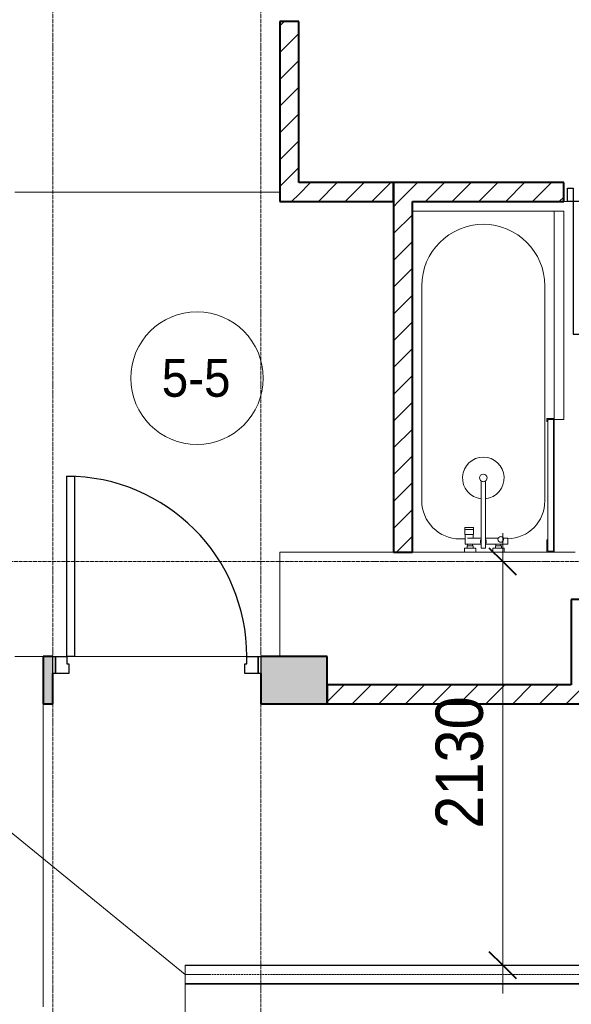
# Model space of a CAD drawing. Header units: millimetres. Extents: x 5617 to 113279, y 7718 to 199432.
# Tile 25 of 79: x 33552 to 36466, y 23963 to 29160. Entities that reach past the tile are written whole.
import ezdxf

# ---------------------------------------------------------------- set-up
doc = ezdxf.new("R2010")
doc.units = ezdxf.units.MM
for name, pattern in [('ADSK_Линия сетки', [25, 20, -2.5, 0, -2.5]), ('Линия сетки', [25, 20, -2.5, 0, -2.5]), ('Осевая', [14, 10, -2, 0, -2])]:
    doc.linetypes.add(name, pattern=pattern)
for name, color, linetype, lineweight in [('Двери', 7, 'Continuous', 18), ('Кабельные лотки', 7, 'Continuous', 18), ('Каркас_Импост', 7, 'Continuous', 30), ('Марки кабельных лотков', 7, 'Continuous', 20), ('Марки помещений', 7, 'Continuous', 20), ('Мебель', 7, 'Continuous', 18), ('Монтажный зазор', 7, 'Continuous', 30), ('Осевая линия', 7, 'Осевая', 18), ('Оси', 7, 'Continuous', 9), ('Панель', 7, 'Continuous', 30), ('Перекрытия', 7, 'Continuous', 18), ('Размеры', 7, 'Continuous', 9), ('Размеры-100', 7, 'Continuous', 9), ('Сантехнические приборы', 7, 'Continuous', 18), ('Стены', 7, 'Continuous', 18), ('Стены разрез', 7, 'Continuous', 40)]:
    doc.layers.add(name, color=color, linetype=linetype, lineweight=lineweight)
doc.styles.add('Arial', font='arial.ttf', dxfattribs={"width": 0.9, "height": 250})
doc.styles.add('Arial_3', font='arial.ttf', dxfattribs={"width": 0.9, "height": 200})
doc.dimstyles.new('Основной_2_5_мм', dxfattribs={"dimscale": 304.8, "dimtxt": 255.06485, "dimasz": 0.463911, "dimexe": 0.492126, "dimexo": 0.492126, "dimgap": 0.098425, "dimtad": 1, "dimdec": 0, "dimdsep": 46, "dimtxsty": 'Arial', "dimblk1": 'OBLIQUE', "dimblk2": 'OBLIQUE', "dimsah": 1, "dimcen": 0.09, "dimdle": 0.492126, "dimazin": 2, "dimtfac": 1, "dimtdec": 4, "dimtix": 1, "dimtmove": 0, "dimatfit": 3, "dimfxl": 1, "dimtvp": 1, "dimtolj": 1, "dimtzin": 0, "dimlwd": 20, "dimlwe": 20, "dimarcsym": 2})
pattern_1 = [(45, (0, 0), (-70.71068, 70.71068), [])]

# ---------------------------------------------------------------- blocks, each defined once
blk = doc.blocks.new('101_Дверь_Однопольная - _НЧ_Мет_900х2100_Квартира_Пр-3834881-МКСС_К4_L15_51_600_')
at = {"layer": 'Каркас_Импост', "color": 253, "true_color": 0xaaaaaa}
for p, q in [((-535, 125), (-475, 125)), ((-535, 35), (-535, 125)), ((-475, 125), (-475, 85)), ((475, 125), (535, 125)), ((475, 85), (475, 125)), ((535, 125), (535, 35)), ((-475, 85), (-465, 85)), ((-465, 85), (-465, 35)), ((465, 85), (475, 85)), ((465, 35), (465, 85)), ((-465, 35), (-535, 35)), ((535, 35), (465, 35))]:
    blk.add_line(p, q, dxfattribs=at)
at = {"layer": 'Монтажный зазор', "color": 253, "true_color": 0xaaaaaa}
for p, q in [((-550, 125), (-535, 125)), ((-550, 35), (-550, 125)), ((-535, 125), (-535, 35)), ((535, 35), (535, 125)), ((535, 125), (550, 125)), ((550, 125), (550, 35)), ((-535, 35), (-550, 35)), ((550, 35), (535, 35))]:
    blk.add_line(p, q, dxfattribs=at)
at = {"layer": 'Панель', "color": 253, "true_color": 0xaaaaaa}
for p, q in [((-475, 1075), (-435, 1075)), ((-475, 125), (-475, 1075)), ((-435, 1075), (-435, 125)), ((-435, 125), (-475, 125))]:
    blk.add_line(p, q, dxfattribs=at)
blk.add_arc((-475, 125), 950, 0, 90, dxfattribs=at)
blk = doc.blocks.new('A_DOR_Door - Вн_3_Одинарная_800x2100-3001493-МКСС_К4_L15_51_600_')
at = {"layer": 'Двери', "color": 253, "lineweight": 30, "true_color": 0xaaaaaa}
for p, q in [((-380, 20), (-350, 20)), ((-380, -50), (-380, 20)), ((-350, 20), (-350, -50)), ((350, -50), (350, 20)), ((350, 20), (380, 20)), ((380, 20), (380, -50)), ((-350, -50), (-380, -50)), ((-350, -50), (-350, -750)), ((-310, -50), (-350, -50)), ((-350, -50), (-350, -750)), ((-310, -750), (-310, -50)), ((380, -50), (350, -50)), ((-350, -750), (-310, -750))]:
    blk.add_line(p, q, dxfattribs=at)
at = {"layer": 'Двери', "color": 254, "lineweight": 9, "true_color": 0xd4d4d4}
blk.add_arc((-350, -50), 700, 270, 0, dxfattribs=at)
blk = doc.blocks.new('MR_Ванна - Санузел с ванной_1800x750-V25-МКСС_К4_L15_51_600_')
at = {"layer": 'Сантехнические приборы', "color": 253, "true_color": 0xaaaaaa}
for p, q in [((-900, 0), (-900, 750)), ((210, 750.1), (195, 750.1)), ((195, 750.1), (195, 710)), ((200, 715), (200, 745.1)), ((200, 745.1), (210, 745.1)), ((200, 745.1), (200, 715)), ((895, 745.1), (200, 745.1)), ((210, 745.1), (210, 750.1)), ((210, 750), (885, 750)), ((900, 750), (885, 750)), ((885, 750), (885, 745.1)), ((885, 745.1), (895, 745.1)), ((895, 745.1), (895, 715)), ((895, 715), (895, 745.1)), ((900, 710), (900, 750)), ((630, 700), (-505, 700)), ((195, 710), (210, 710)), ((210, 715), (200, 715)), ((200, 715), (895, 715)), ((210, 710), (210, 715)), ((895, 715), (835, 715)), ((835, 715), (835, 710)), ((835, 710), (900, 710)), ((900, 710), (900, 484.8)), ((826.3, 504.1), (858, 504.1)), ((826.3, 480.7), (826.3, 504.1)), ((858, 504.1), (858, 386.3)), ((858, 468.3), (866, 468.3)), ((858, 441.4), (858, 468.3)), ((866, 471), (880, 471)), ((866, 439), (866, 471)), ((866, 468.3), (866, 441.4)), ((880, 484.8), (900, 484.8)), ((880, 425), (880, 484.8)), ((880, 471), (880, 439)), ((900, 484.8), (900, 425)), ((826.3, 386.3), (826.3, 453.7)), ((866, 441.4), (858, 441.4)), ((880, 439), (866, 439)), ((900, 425), (880, 425)), ((900, 425), (900, 335)), ((524.9, 386.3), (880, 386.3)), ((880, 386.3), (880, 363.7)), ((880, 363.7), (524.9, 363.7)), ((770.9, 276.9), (770.9, 323.9)), ((770.9, 323.9), (780, 323.9)), ((780, 276.9), (780, 323.9)), ((780, 323.9), (807.5, 323.9)), ((780, 323.9), (780, 276.9)), ((807.5, 323.9), (807.5, 276.9)), ((807.5, 278.8), (807.5, 321.6)), ((807.5, 321.6), (826.3, 321.6)), ((826.3, 291.7), (826.3, 363.7)), ((858, 363.7), (858, 291.7)), ((858, 291.7), (858, 318.6)), ((858, 318.6), (866, 318.6)), ((866, 289), (866, 321)), ((866, 321), (880, 321)), ((866, 318.6), (866, 291.7)), ((880, 275.2), (880, 335)), ((880, 335), (900, 335)), ((880, 321), (880, 289)), ((900, 335), (900, 275.2)), ((780, 276.9), (770.9, 276.9)), ((807.5, 276.9), (780, 276.9)), ((858, 278.8), (807.5, 278.8)), ((830, 250), (830, 278.8)), ((858, 291.7), (858, 278.8)), ((866, 291.7), (858, 291.7)), ((880, 289), (866, 289)), ((900, 275.2), (880, 275.2)), ((900, 275.2), (900, 0)), ((-505, 50), (630, 50))]:
    blk.add_line(p, q, dxfattribs=at)
for centre, radius, start, end in [((-505, 375), 325, 90, 270), ((630, 500), 200, 1.1857, 90), ((508.5, 375), 110, 5.916, 354.084), ((832.8, 467.2), 15, 90, 270), ((832.8, 467.2), 15, 244.0483, 115.9517), ((832.8, 467.2), 15, 270, 90), ((508.5, 375), 20, 90, 270), ((508.5, 375), 20, 270, 90), ((508.5, 375), 20, 325.4667, 34.5333), ((843.9, 375), 15.5, 47.0093, 132.9907), ((843.9, 375), 15.5, 227.0093, 312.9907), ((630, 250), 200, 270, 360)]:
    blk.add_arc(centre, radius, start, end, dxfattribs=at)
blk = doc.blocks.new('MR_Зона обслуживания - MR_Зона обслуживания-V26-МКСС_К4_L15_51_600_')
at = {"layer": 'Мебель', "lineweight": 9}
for p, q in [((550, 50), (-550, 50)), ((-550, 50), (-550, 0)), ((-550, 0), (545.1, 0)), ((550, 0.1), (550, 50))]:
    blk.add_line(p, q, dxfattribs=at)
blk = doc.blocks.new('135_SLK_K4_AR_rvt-1-МКСС_К4_L15_51_600_')
at = {"layer": 'Стены разрез', "lineweight": 9, "true_color": 0xaaaaaa}
h = blk.add_hatch(dxfattribs=at)
h.set_pattern_fill('FP_3', color=253, style=0, pattern_type=2)
h.set_pattern_definition(pattern_1)
h.paths.add_polyline_path([(104450, 28200), (104550, 28200), (104550, 29150), (104450, 29150), (104450, 28935.2)])
h.paths.add_polyline_path([(104550, 30050), (104550, 32500), (104450, 32500), (104450, 30050)])
h = blk.add_hatch(dxfattribs=at)
h.set_pattern_fill('FP_3', color=253, style=0, pattern_type=2)
h.set_pattern_definition(pattern_1)
h.paths.add_polyline_path([(105050, 28200), (105050, 28300), (104550, 28300), (104550, 28200), (104711, 28200)])
h = blk.add_hatch(dxfattribs=at)
h.set_pattern_fill('FP_3', color=253, style=0, pattern_type=2)
h.set_pattern_definition(pattern_1)
h.paths.add_polyline_path([(107835.9, 28200), (107950, 28200), (107950, 28300), (106750, 28300), (106750, 28200), (107523.4, 28200)])
h.paths.add_polyline_path([(105950, 28200), (105950, 28300), (105050, 28300), (105050, 28200), (105336, 28200)])
h = blk.add_hatch(dxfattribs=at)
h.set_pattern_fill('FP_3', color=253, style=0, pattern_type=2)
h.set_pattern_definition(pattern_1)
h.paths.add_polyline_path([(105150, 26350), (105150, 28200), (105050, 28200), (105050, 26350)])
at = {"layer": 'Стены разрез', "lineweight": 18, "true_color": 0xcbcbcb}
h = blk.add_hatch(color=9, dxfattribs=at)
h.paths.add_polyline_path([(104700, 25550), (104700, 25800), (104350, 25800), (104350, 25550)])
h.paths.add_polyline_path([(103250, 25550), (103250, 25800), (103200, 25800), (103200, 25550)])
at = {"layer": 'Стены разрез', "lineweight": 9, "true_color": 0xaaaaaa}
h = blk.add_hatch(dxfattribs=at)
h.set_pattern_fill('FP_3', color=253, style=0, pattern_type=2)
h.set_pattern_definition(pattern_1)
h.paths.add_polyline_path([(108460.9, 25550), (108700, 25550), (108700, 25650), (104700, 25650), (104700, 25550), (107211, 25550)])
at = {"layer": 'Перекрытия', "color": 253, "true_color": 0xaaaaaa}
for p, q in [((105970, 28200), (105950, 28200)), ((105950, 28200), (105970, 28200)), ((104450, 25800), (104450, 26350)), ((104450, 26350), (105050, 26350)), ((105150, 26350), (105425.2, 26350)), ((105485, 26350), (105575, 26350)), ((105634.8, 26350), (105860, 26350)), ((105900, 26350), (106010, 26350)), ((103050, 25800), (103200, 25800)), ((103365, 25800), (104275, 25800)), ((104275, 25800), (103365, 25800)), ((104349.3, 25550), (104349.3, 25710)), ((103200, 25550), (103200, 23950))]:
    blk.add_line(p, q, dxfattribs=at)
at = {"layer": 'Стены', "color": 253, "true_color": 0xaaaaaa}
for p, q in [((103050, 28250.4), (104450, 28250.4)), ((104450, 28249.6), (103050, 28249.6))]:
    blk.add_line(p, q, dxfattribs=at)
at = {"layer": 'Стены разрез', "color": 253, "true_color": 0xaaaaaa}
for p, q in [((104550, 29150), (104450, 29150)), ((104450, 29150), (104450, 28200)), ((104550, 28300), (104550, 29150)), ((105050, 28300), (104550, 28300)), ((105050, 28200), (105050, 28300)), ((105950, 28300), (105050, 28300)), ((105050, 28300), (105050, 28200)), ((105950, 28200), (105950, 28300)), ((104450, 28200), (104550, 28200)), ((104550, 28200), (105050, 28200)), ((105050, 28200), (105050, 26350)), ((105150, 26350), (105150, 28200)), ((105150, 28200), (105950, 28200)), ((105050, 26350), (105150, 26350)), ((106090, 26100), (105990, 26100)), ((105990, 26100), (105990, 25650)), ((103250, 25800), (103200, 25800)), ((103200, 25800), (103200, 25550)), ((104700, 25800), (104350, 25800)), ((104700, 25550), (104700, 25800)), ((103250, 25550), (103250, 25710)), ((104350, 25710), (104350, 25550)), ((105990, 25650), (104700, 25650)), ((104700, 25650), (104700, 25550)), ((103200, 25550), (103250, 25550)), ((104350, 25550), (104700, 25550)), ((104700, 25550), (108700, 25550))]:
    blk.add_line(p, q, dxfattribs=at)
at = {"layer": 'Двери', "color": 253, "lineweight": 18, "true_color": 0xaaaaaa}
for name, p in [('A_DOR_Door - Вн_3_Одинарная_800x2100-3001493-МКСС_К4_L15_51_600_', (106350, 28250)), ('101_Дверь_Однопольная - _НЧ_Мет_900х2100_Квартира_Пр-3834881-МКСС_К4_L15_51_600_', (103800, 25675))]:
    blk.add_blockref(name, p, dxfattribs=at)
at = {"layer": 'Мебель', "color": 253, "lineweight": 18, "true_color": 0xaaaaaa, "rotation": 270.0000000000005}
blk.add_blockref('MR_Зона обслуживания - MR_Зона обслуживания-V26-МКСС_К4_L15_51_600_', (105900, 27600), dxfattribs=at)
at = {"layer": 'Сантехнические приборы', "color": 253, "lineweight": 18, "true_color": 0xaaaaaa, "rotation": 270.0000000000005}
blk.add_blockref('MR_Ванна - Санузел с ванной_1800x750-V25-МКСС_К4_L15_51_600_', (105150, 27250), dxfattribs=at)
blk = doc.blocks.new('050_Марка_Помещение - Номер-620969-МКСС_К4_L15_51_600_')
at = {"layer": 'Марки помещений'}
blk.add_circle((0, 0), 3.5, dxfattribs=at)
blk = doc.blocks.new('DIMBLOCK27-МКСС_К4_L15_51_600_')
at = {"layer": 'Размеры-100', "lineweight": 20, "transparency": 16777216}
for p, q in [((36103.6, 26450), (36103.6, 24020)), ((36103.6, 26300), (36053.6, 26300)), ((36103.6, 26300), (36253.6, 26300)), ((36103.6, 24170), (36053.6, 24170)), ((36103.6, 24170), (36253.6, 24170))]:
    blk.add_line(p, q, dxfattribs=at)
at = {"layer": 'Размеры-100', "lineweight": 40, "transparency": 16777216}
for p, q in [((36103.6, 26300), (36032.9, 26370.7)), ((36103.6, 26300), (36174.3, 26229.3)), ((36103.6, 24170), (36032.9, 24240.7)), ((36103.6, 24170), (36174.3, 24099.3))]:
    blk.add_line(p, q, dxfattribs=at)
at = {"layer": 'Размеры-100', "color": 0, "lineweight": 20, "transparency": 16777216, "insert": (35749, 24889.7), "char_height": 250, "width": 828.765, "attachment_point": 1, "rotation": 90, "line_spacing_factor": 0.941778, "style": 'Arial'}
blk.add_mtext('2130', dxfattribs=at)
blk = doc.blocks.new('_Oblique')
at = {"color": 0, "linetype": 'ByBlock', "lineweight": -2}
blk.add_line((-0.5, -0.5), (0.5, 0.5), dxfattribs=at)
blk = doc.blocks.new('DIMBLOCK28-МКСС_К4_L15_51_600_')
at = {"layer": 'Размеры-100', "lineweight": 20, "transparency": 16777216}
for p, q in [((34426.3, 23112.1), (34426.3, 24077.2)), ((33726.3, 23112.1), (33726.3, 23262.1)), ((33576.3, 23112.1), (34576.3, 23112.1)), ((33726.3, 23112.1), (33726.3, 23062.1)), ((34426.3, 23112.1), (34426.3, 22962.1))]:
    blk.add_line(p, q, dxfattribs=at)
at = {"layer": 'Размеры-100', "lineweight": 40, "transparency": 16777216}
for p, q in [((33726.3, 23112.1), (33797, 23182.8)), ((34426.3, 23112.1), (34497, 23182.8)), ((33726.3, 23112.1), (33655.6, 23041.4)), ((34426.3, 23112.1), (34355.6, 23041.4))]:
    blk.add_line(p, q, dxfattribs=at)
at = {"layer": 'Размеры-100', "color": 0, "lineweight": 20, "transparency": 16777216, "insert": (33817.3, 23466.7), "char_height": 250, "width": 621.573, "attachment_point": 1, "line_spacing_factor": 0.941778, "style": 'Arial'}
blk.add_mtext('700', dxfattribs=at)

msp = doc.modelspace()

# ---------------------------------------------------------------- linework, layer by layer
at = {"layer": 'Кабельные лотки', "color": 96, "true_color": 0x008000}
for p, q in [((34426.3, 24070), (34426.3, 24170)), ((36973.3, 24170), (34426.3, 24170)), ((36973.3, 24167.5), (34426.3, 24167.5)), ((36973.3, 24072.5), (34426.3, 24072.5)), ((36973.3, 24070), (34426.3, 24070))]:
    msp.add_line(p, q, dxfattribs=at)
at = {"layer": 'Марки кабельных лотков'}
msp.add_line((34426.3, 24120), (33496.2, 24879.9), dxfattribs=at)
at = {"layer": 'Осевая линия'}
msp.add_line((36973.3, 24120), (34426.3, 24120), dxfattribs=at)
at = {"layer": 'Оси', "linetype": 'Линия сетки'}
for p, q in [((33726.3, 12025.7), (33726.3, 33150)), ((34826.3, 12025.7), (34826.3, 33150))]:
    msp.add_line(p, q, dxfattribs=at)
at = {"layer": 'Оси', "linetype": 'ADSK_Линия сетки'}
msp.add_line((67226.3, 26300), (25128.4, 26300), dxfattribs=at)

# ---------------------------------------------------------------- block references
at = {"lineweight": 5}
msp.add_blockref('135_SLK_K4_AR_rvt-1-МКСС_К4_L15_51_600_', (-69523.7, 0), dxfattribs=at)
at = {"layer": 'Марки помещений', "xscale": 99.99999999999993, "yscale": 99.99999999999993, "zscale": 99.99999999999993}
msp.add_blockref('050_Марка_Помещение - Номер-620969-МКСС_К4_L15_51_600_', (34488.6, 27268.3), dxfattribs=at)

# ---------------------------------------------------------------- texts
at = {"layer": 'Марки помещений', "lineweight": 9, "insert": (34302.1, 27370), "char_height": 200, "width": 447.342, "attachment_point": 1, "style": 'Arial_3'}
msp.add_mtext('5-5', dxfattribs=at)

# ---------------------------------------------------------------- dimensions: what is measured, and where the dimension line sits
at = {"layer": 'Размеры', "lineweight": 20}
dim = msp.add_linear_dim(base=(36103.6, 24170), p1=(36203.6, 26300), p2=(36203.6, 24170), angle=90, dimstyle='Основной_2_5_мм', override={"dimpost": '<>', "dimfxl": 2130}, dxfattribs=at)
dim.commit()
dim.dimension.update_dxf_attribs({"geometry": 'DIMBLOCK27-МКСС_К4_L15_51_600_', "text_midpoint": (35945.9, 25235)})
dim = msp.add_linear_dim(base=(34426.3, 23112.1), p1=(33726.3, 23212.1), p2=(34426.3, 24227.2), dimstyle='Основной_2_5_мм', override={"dimpost": '<>', "dimfxl": 1233.06753}, dxfattribs=at)
dim.commit()
dim.dimension.update_dxf_attribs({"geometry": 'DIMBLOCK28-МКСС_К4_L15_51_600_', "text_midpoint": (34076.3, 23269.8)})

doc.saveas('drawing.dxf')
